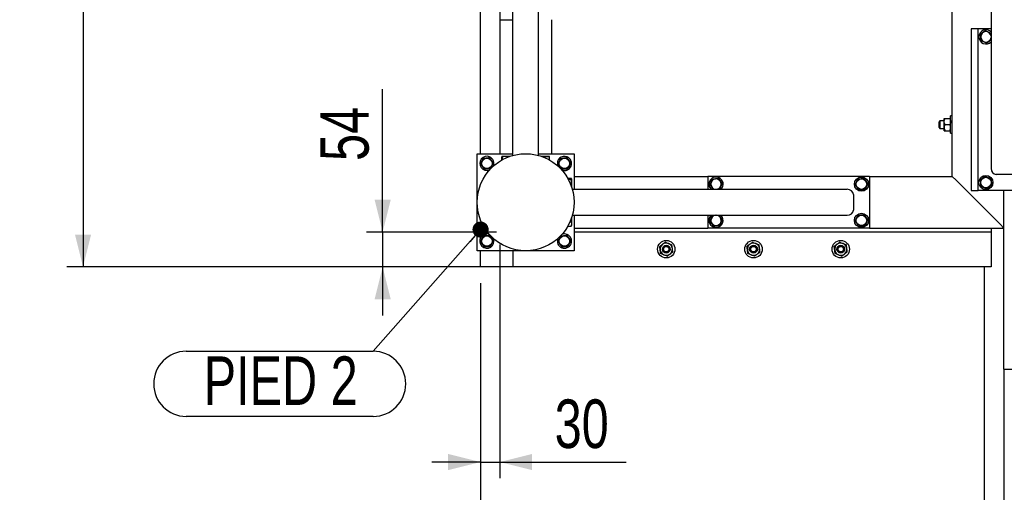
# Model space of a CAD drawing. Header units: millimetres. Extents: x 5 to 589, y 5 to 415.
# Tile 100 of 126: x 363 to 424, y 203 to 232. Entities that reach past the tile are written whole.
import ezdxf

# ---------------------------------------------------------------- set-up
doc = ezdxf.new("R2010")
doc.units = ezdxf.units.MM
doc.layers.add('COTES', color=1, linetype='Continuous')
doc.layers.add('NOTES', color=6, linetype='Continuous')
doc.layers.add('TRAIT-FORT', color=4, linetype='Continuous', lineweight=25)
doc.styles.add('SLDTEXTSTYLE0', font='TXT', dxfattribs={"width": 0.75})
doc.dimstyles.new('SLDDIMSTYLE0', dxfattribs={"dimtxt": 3, "dimasz": 2, "dimexe": 0, "dimexo": 0.0625, "dimgap": 0.75, "dimtad": 1, "dimdec": 0, "dimlfac": 25, "dimrnd": 1e-09, "dimzin": 12, "dimdsep": 46, "dimtxsty": 'SLDTEXTSTYLE0', "dimsah": 1, "dimcen": 0.09, "dimadec": 0, "dimazin": 3, "dimtfac": 1, "dimtdec": 0, "dimtofl": 0, "dimtmove": 0, "dimatfit": 3, "dimfxl": 1, "dimfrac": 2, "dimtolj": 1, "dimtzin": 12, "dimarcsym": 0})
doc.dimstyles.new('SLDDIMSTYLE1', dxfattribs={"dimtxt": 3, "dimasz": 2, "dimexe": 0, "dimexo": 0.0625, "dimgap": 0.75, "dimtad": 1, "dimdec": 0, "dimlfac": 25, "dimrnd": 1e-09, "dimzin": 12, "dimdsep": 46, "dimtxsty": 'SLDTEXTSTYLE0', "dimsah": 1, "dimcen": 0.09, "dimadec": 0, "dimazin": 3, "dimtfac": 1, "dimtdec": 0, "dimtmove": 0, "dimatfit": 0, "dimfxl": 1, "dimfrac": 2, "dimtolj": 1, "dimtzin": 12, "dimarcsym": 0})
doc.dimstyles.new('SLDDIMSTYLE2', dxfattribs={"dimtxt": 0.18, "dimasz": 1, "dimexe": 0, "dimexo": 0.0625, "dimgap": 0, "dimtad": 0, "dimtih": 1, "dimtoh": 1, "dimdec": 0, "dimrnd": 1e-09, "dimzin": 0, "dimdsep": 46, "dimtxsty": 'Standard', "dimblk1": 'DOT', "dimblk2": 'DOT', "dimsah": 1, "dimcen": 0.09, "dimadec": 0, "dimazin": 0, "dimtfac": 1, "dimtdec": 0, "dimtofl": 0, "dimtmove": 0, "dimatfit": 3, "dimldrblk": 'DOT', "dimfxl": 1, "dimfrac": 2, "dimtolj": 1, "dimtzin": 0, "dimarcsym": 0})

# ---------------------------------------------------------------- blocks, each defined once
blk = doc.blocks.new('_D_33')
at = {"layer": 'COTES', "color": 1, "transparency": 16777216}
for p, q in [((391.161, 216.055), (391.161, 171.231)), ((422.361, 185.655), (422.361, 171.231)), ((391.161, 172.231), (422.361, 172.231))]:
    blk.add_line(p, q, dxfattribs=at)
for points in [[(391.161, 172.231), (393.161, 171.731), (393.161, 172.731)], [(422.361, 172.231), (420.361, 172.731), (420.361, 171.731)]]:
    blk.add_solid(points, dxfattribs=at)
at = {"layer": 'COTES', "color": 1, "transparency": 16777216, "insert": (403.436, 176.099), "char_height": 3, "attachment_point": 1, "style": 'SLDTEXTSTYLE0'}
blk.add_mtext('780', dxfattribs=at)
blk = doc.blocks.new('_D_34')
at = {"layer": 'COTES', "color": 1, "transparency": 16777216}
for p, q in [((392.361, 218.455), (392.361, 204.002)), ((391.161, 216.055), (391.161, 204.002)), ((391.161, 205.002), (388.161, 205.002)), ((391.161, 205.002), (392.361, 205.002)), ((392.361, 205.002), (400.189, 205.002))]:
    blk.add_line(p, q, dxfattribs=at)
for points in [[(391.161, 205.002), (389.161, 205.502), (389.161, 204.502)], [(392.361, 205.002), (394.361, 204.502), (394.361, 205.502)]]:
    blk.add_solid(points, dxfattribs=at)
at = {"layer": 'COTES', "color": 1, "transparency": 16777216, "insert": (395.756, 208.869), "char_height": 3, "attachment_point": 1, "style": 'SLDTEXTSTYLE0'}
blk.add_mtext('30', dxfattribs=at)
blk = doc.blocks.new('_D_36')
at = {"layer": 'COTES', "color": 1, "transparency": 16777216}
for p, q in [((392.161, 305.055), (365.571, 305.055)), ((366.571, 305.055), (366.571, 217.055)), ((392.161, 217.055), (365.571, 217.055))]:
    blk.add_line(p, q, dxfattribs=at)
for points in [[(366.571, 305.055), (366.071, 303.055), (367.071, 303.055)], [(366.571, 217.055), (367.071, 219.055), (366.071, 219.055)]]:
    blk.add_solid(points, dxfattribs=at)
at = {"layer": 'COTES', "color": 1, "transparency": 16777216, "insert": (362.704, 256.622), "char_height": 3, "attachment_point": 1, "rotation": 90, "style": 'SLDTEXTSTYLE0'}
blk.add_mtext('2200', dxfattribs=at)
blk = doc.blocks.new('_D_37')
at = {"layer": 'COTES', "color": 1, "transparency": 16777216}
for p, q in [((385.112, 219.215), (385.112, 228.039)), ((392.161, 219.215), (384.112, 219.215)), ((385.112, 219.215), (385.112, 217.055)), ((392.161, 217.055), (384.112, 217.055)), ((385.112, 217.055), (385.112, 214.055))]:
    blk.add_line(p, q, dxfattribs=at)
for points in [[(385.112, 219.215), (385.612, 221.215), (384.612, 221.215)], [(385.112, 217.055), (384.612, 215.055), (385.612, 215.055)]]:
    blk.add_solid(points, dxfattribs=at)
at = {"layer": 'COTES', "color": 1, "transparency": 16777216, "insert": (381.245, 223.606), "char_height": 3, "attachment_point": 1, "rotation": 90, "style": 'SLDTEXTSTYLE0'}
blk.add_mtext('54', dxfattribs=at)
blk = doc.blocks.new('SW_NOTE_5')
at = {"layer": 'NOTES', "color": 0}
for p, q in [((-11.572, 0), (0, 0)), ((0, -4.025), (-11.572, -4.025))]:
    blk.add_line(p, q, dxfattribs=at)
for centre, start, end in [((-11.572, -2.013), 90, 270), ((0, -2.013), 270, 90)]:
    blk.add_arc(centre, 2.013, start, end, dxfattribs=at)
at = {"layer": 'NOTES', "color": 0, "insert": (-5.726, -0.319), "char_height": 3, "attachment_point": 2, "style": 'SLDTEXTSTYLE0'}
blk.add_mtext('PIED 2', dxfattribs=at)
blk = doc.blocks.new('_Dot')
at = {"color": 0, "linetype": 'ByBlock', "lineweight": -2}
blk.add_line((-0.5, 0), (-1, 0), dxfattribs=at)
at = {"color": 0, "linetype": 'ByBlock', "const_width": 0.5}
blk.add_lwpolyline([(-0.25, 0, 1), (0.25, 0, 1)], format="xyb", close=True, dxfattribs=at)

msp = doc.modelspace()

# ---------------------------------------------------------------- linework, layer by layer
at = {"layer": 'TRAIT-FORT', "color": 4, "linetype": 'Continuous', "lineweight": 25}
for p, q in [((420.361, 222.655), (420.361, 299.455)), ((391.161, 224.055), (391.161, 298.055)), ((392.361, 242.335), (392.361, 232.335)), ((393.161, 223.946), (393.161, 240.959)), ((394.761, 223.946), (394.761, 240.959)), ((422.761, 240.164), (422.761, 223.15)), ((392.361, 232.335), (393.161, 232.335)), ((392.361, 232.335), (392.361, 224.055)), ((395.561, 232.335), (395.561, 224.055)), ((421.521, 231.775), (421.521, 221.775)), ((421.961, 231.775), (421.521, 231.775)), ((422.761, 231.775), (421.961, 231.775)), ((421.961, 221.775), (421.961, 231.775)), ((422.754, 231.512), (422.761, 231.457)), ((419.601, 226.095), (419.541, 226.035)), ((419.861, 226.095), (419.601, 226.095)), ((419.601, 226.095), (419.601, 225.855)), ((419.861, 226.045), (419.861, 226.235)), ((419.92, 226.235), (420.202, 226.235)), ((420.361, 226.395), (420.261, 226.395)), ((420.261, 225.906), (420.261, 226.395)), ((419.541, 225.855), (419.541, 226.035)), ((419.541, 225.675), (419.541, 225.855)), ((419.541, 225.675), (419.601, 225.615)), ((419.601, 225.855), (419.601, 225.615)), ((419.601, 225.615), (419.861, 225.615)), ((419.861, 225.665), (419.861, 226.045)), ((419.861, 225.475), (419.861, 225.665)), ((419.92, 225.855), (420.202, 225.855)), ((419.92, 225.475), (420.202, 225.475)), ((420.261, 225.315), (420.261, 225.906)), ((420.261, 225.315), (420.361, 225.315)), ((390.961, 218.055), (390.961, 224.055)), ((390.961, 224.055), (393.161, 224.055)), ((392.479, 223.664), (392.479, 223.855)), ((392.518, 223.895), (392.498, 223.884)), ((392.518, 223.895), (392.994, 223.895)), ((392.528, 223.691), (392.528, 223.855)), ((394.761, 224.055), (396.961, 224.055)), ((394.928, 223.895), (395.404, 223.895)), ((395.129, 223.818), (395.129, 223.855)), ((395.423, 223.884), (395.404, 223.895)), ((395.443, 223.664), (395.443, 223.855)), ((396.961, 224.055), (396.961, 221.855)), ((396.569, 222.537), (396.761, 222.537)), ((396.596, 222.488), (396.761, 222.488)), ((396.801, 222.498), (396.79, 222.518)), ((396.801, 222.498), (396.801, 222.022)), ((396.961, 222.655), (405.241, 222.655)), ((405.241, 222.655), (405.241, 221.855)), ((415.241, 222.655), (405.241, 222.655)), ((415.241, 222.655), (415.241, 219.455)), ((415.241, 222.655), (420.361, 222.655)), ((420.361, 222.655), (420.601, 222.415)), ((420.601, 222.415), (420.361, 222.655)), ((420.601, 222.415), (423.321, 219.695)), ((424.041, 222.775), (423.081, 222.775)), ((396.852, 221.855), (413.865, 221.855)), ((414.241, 221.535), (414.241, 220.575)), ((421.521, 221.775), (421.961, 221.775)), ((425.161, 221.775), (421.961, 221.775)), ((423.561, 210.735), (423.561, 221.775)), ((423.561, 219.455), (423.561, 221.775)), ((396.801, 220.088), (396.801, 219.612)), ((396.852, 220.255), (413.865, 220.255)), ((396.961, 220.255), (396.961, 218.055)), ((405.241, 220.255), (405.241, 219.455)), ((405.504, 220.248), (405.559, 220.255)), ((396.569, 219.573), (396.761, 219.573)), ((396.724, 219.886), (396.761, 219.886)), ((396.79, 219.592), (396.801, 219.612)), ((396.961, 219.455), (405.241, 219.455)), ((415.241, 219.455), (405.241, 219.455)), ((415.241, 219.455), (423.561, 219.455)), ((422.761, 219.455), (422.761, 219.375)), ((422.761, 219.375), (422.761, 219.215)), ((423.321, 219.695), (423.561, 219.455)), ((423.561, 219.455), (423.321, 219.695)), ((422.761, 219.215), (396.961, 219.215)), ((422.761, 219.215), (422.761, 218.895)), ((422.761, 218.895), (422.761, 217.215)), ((396.961, 218.055), (390.961, 218.055)), ((391.161, 217.055), (391.161, 218.055)), ((393.161, 218.055), (393.161, 217.215)), ((393.161, 217.055), (391.161, 217.055)), ((393.161, 217.215), (393.161, 217.055)), ((422.761, 217.055), (393.161, 217.055)), ((422.361, 192.455), (422.361, 217.055)), ((422.761, 217.215), (422.761, 217.055)), ((423.561, 210.735), (423.561, 200.735)), ((423.561, 210.735), (426.761, 210.735))]:
    msp.add_line(p, q, dxfattribs=at)
for centre, radius in [((393.961, 221.055), 3), ((391.561, 223.455), 0.323), ((396.361, 223.455), 0.323), ((414.741, 222.175), 0.44), ((414.741, 222.175), 0.323), ((422.441, 222.275), 0.44), ((422.441, 222.275), 0.323), ((414.741, 219.935), 0.44), ((414.741, 219.935), 0.323), ((391.561, 218.655), 0.323), ((396.361, 218.655), 0.323), ((402.661, 218.155), 0.54), ((402.661, 218.155), 0.24), ((402.661, 218.155), 0.17), ((408.061, 218.155), 0.54), ((408.061, 218.155), 0.24), ((408.061, 218.155), 0.17), ((413.461, 218.155), 0.54), ((413.461, 218.155), 0.24), ((413.461, 218.155), 0.17)]:
    msp.add_circle(centre, radius, dxfattribs=at)
for centre, radius, start, end in [((422.441, 231.275), 0.44, 43.34176, 316.65824), ((422.441, 231.275), 0.323, 7.09378, 352.18491), ((391.561, 223.455), 0.44, 67.27648, 290.96879), ((391.561, 223.455), 0.44, 337.34669, 67.27648), ((396.361, 223.455), 0.44, 67.27648, 200.30236), ((396.361, 223.455), 0.44, 249.69764, 67.27648), ((405.741, 222.175), 0.44, 67.27648, 226.65824), ((405.741, 222.175), 0.323, 97.09378, 262.18491), ((405.741, 222.175), 0.323, 277.81509, 97.09378), ((405.741, 222.175), 0.44, 313.34176, 67.27648), ((405.741, 219.935), 0.44, 133.34176, 46.65824), ((405.741, 219.935), 0.323, 97.09378, 82.18491), ((391.561, 218.655), 0.44, 69.69768, 20.30232), ((396.361, 218.655), 0.44, 159.69768, 67.27648), ((396.361, 218.655), 0.44, 67.27648, 110.30232), ((402.661, 218.155), 0.38, 127.18676, 187.18676), ((402.661, 218.155), 0.38, 67.18676, 127.18676), ((402.661, 218.155), 0.38, 7.18676, 67.18676), ((402.661, 218.155), 0.38, 307.18676, 7.18676), ((408.061, 218.155), 0.38, 127.18676, 187.18676), ((408.061, 218.155), 0.38, 67.18676, 127.18676), ((408.061, 218.155), 0.38, 7.18676, 67.18676), ((408.061, 218.155), 0.38, 307.18676, 7.18676), ((413.461, 218.155), 0.38, 127.18676, 187.18676), ((413.461, 218.155), 0.38, 67.18676, 127.18676), ((413.461, 218.155), 0.38, 7.18676, 67.18676), ((413.461, 218.155), 0.38, 307.18676, 7.18676), ((402.661, 218.155), 0.38, 187.18676, 247.18676), ((402.661, 218.155), 0.38, 247.18676, 307.18676), ((408.061, 218.155), 0.38, 187.18676, 247.18676), ((408.061, 218.155), 0.38, 247.18676, 307.18676), ((413.461, 218.155), 0.38, 187.18676, 247.18676), ((413.461, 218.155), 0.38, 247.18676, 307.18676)]:
    msp.add_arc(centre, radius, start, end, dxfattribs=at)
for centre, major_axis, start_param, end_param in [((423.081, 223.15), (0, -0.375), 4.712389, 6.283185), ((413.865, 221.535), (0.375, 0), 0, 1.570796), ((413.865, 220.575), (0.375, 0), 4.712389, 6.283185)]:
    msp.add_ellipse(centre, major_axis=major_axis, ratio=0.852263, start_param=start_param, end_param=end_param, dxfattribs=at)
for points, knots in [([(422.392, 231.665), (422.365, 231.644), (422.31, 231.602), (422.229, 231.541), (422.151, 231.482), (422.103, 231.446), (422.079, 231.428)], [0, 0, 0, 0, 0.264605, 0.534948, 0.765343, 1, 1, 1, 1]), ([(422.392, 231.665), (422.424, 231.651), (422.487, 231.624), (422.581, 231.585), (422.671, 231.547), (422.726, 231.523), (422.754, 231.512)], [0, 0, 0, 0, 0.264605, 0.534948, 0.765343, 1, 1, 1, 1]), ([(422.079, 231.428), (422.085, 231.378), (422.096, 231.296), (422.11, 231.177), (422.12, 231.097), (422.126, 231.051), (422.128, 231.038)], [0, 0, 0, 0, 0.385549, 0.637642, 0.896546, 1, 1, 1, 1]), ([(422.489, 230.885), (422.458, 230.899), (422.395, 230.925), (422.3, 230.965), (422.211, 231.003), (422.156, 231.026), (422.128, 231.038)], [0, 0, 0, 0, 0.264605, 0.534948, 0.765343, 1, 1, 1, 1]), ([(422.489, 230.885), (422.517, 230.906), (422.571, 230.947), (422.653, 231.009), (422.717, 231.057), (422.751, 231.083), (422.761, 231.091)], [0, 0, 0, 0, 0.305751, 0.618131, 0.884353, 1, 1, 1, 1]), ([(419.861, 226.045), (419.864, 226.078), (419.871, 226.145), (419.904, 226.205), (419.92, 226.235)], [0, 0, 0, 0, 0.504, 1, 1, 1, 1]), ([(419.861, 226.235), (419.862, 226.235), (419.865, 226.235), (419.886, 226.235), (419.908, 226.235), (419.92, 226.235)], [0, 0, 0, 0, 0.30999, 0.629546, 1, 1, 1, 1]), ([(420.202, 226.235), (420.216, 226.209), (420.244, 226.156), (420.26, 226.09), (420.261, 226.053), (420.261, 226.045)], [0, 0, 0, 0, 0.432385, 0.879554, 1, 1, 1, 1]), ([(420.202, 226.235), (420.214, 226.235), (420.236, 226.235), (420.257, 226.235), (420.259, 226.235), (420.261, 226.235)], [0, 0, 0, 0, 0.370457, 0.681018, 1, 1, 1, 1]), ([(419.92, 225.855), (419.906, 225.881), (419.878, 225.934), (419.862, 226), (419.861, 226.037), (419.861, 226.045)], [0, 0, 0, 0, 0.432385, 0.879554, 1, 1, 1, 1]), ([(419.92, 225.855), (419.906, 225.829), (419.878, 225.776), (419.862, 225.71), (419.861, 225.673), (419.861, 225.665)], [0, 0, 0, 0, 0.432385, 0.879554, 1, 1, 1, 1]), ([(419.861, 225.665), (419.864, 225.632), (419.871, 225.565), (419.904, 225.505), (419.92, 225.475)], [0, 0, 0, 0, 0.504, 1, 1, 1, 1]), ([(419.861, 225.475), (419.862, 225.475), (419.865, 225.475), (419.886, 225.475), (419.908, 225.475), (419.92, 225.475)], [0, 0, 0, 0, 0.30999, 0.629546, 1, 1, 1, 1]), ([(420.261, 226.045), (420.257, 226.012), (420.251, 225.945), (420.218, 225.885), (420.202, 225.855)], [0, 0, 0, 0, 0.504, 1, 1, 1, 1]), ([(420.261, 225.665), (420.257, 225.698), (420.251, 225.765), (420.218, 225.825), (420.202, 225.855)], [0, 0, 0, 0, 0.504, 1, 1, 1, 1]), ([(420.202, 225.475), (420.216, 225.501), (420.244, 225.554), (420.26, 225.62), (420.261, 225.657), (420.261, 225.665)], [0, 0, 0, 0, 0.432385, 0.879554, 1, 1, 1, 1]), ([(420.202, 225.475), (420.214, 225.475), (420.236, 225.475), (420.257, 225.475), (420.259, 225.475), (420.261, 225.475)], [0, 0, 0, 0, 0.370457, 0.681018, 1, 1, 1, 1]), ([(391.171, 223.406), (391.185, 223.438), (391.211, 223.501), (391.251, 223.595), (391.289, 223.685), (391.312, 223.74), (391.324, 223.768)], [0, 0, 0, 0, 0.2646049, 0.5349477, 0.7653431, 1, 1, 1, 1]), ([(391.324, 223.768), (391.374, 223.774), (391.456, 223.784), (391.575, 223.799), (391.655, 223.809), (391.701, 223.815), (391.714, 223.817)], [0, 0, 0, 0, 0.385549, 0.637642, 0.896546, 1, 1, 1, 1]), ([(391.95, 223.503), (391.93, 223.531), (391.888, 223.586), (391.827, 223.667), (391.768, 223.745), (391.732, 223.793), (391.714, 223.817)], [0, 0, 0, 0, 0.264605, 0.534948, 0.765343, 1, 1, 1, 1]), ([(392.528, 223.855), (392.522, 223.867), (392.511, 223.887), (392.497, 223.885), (392.487, 223.871), (392.481, 223.858), (392.479, 223.855)], [0, 0, 0, 0, 0.385549, 0.637642, 0.896546, 1, 1, 1, 1]), ([(392.889, 223.855), (392.858, 223.864), (392.795, 223.881), (392.7, 223.888), (392.611, 223.878), (392.556, 223.863), (392.528, 223.855)], [0, 0, 0, 0, 0.264605, 0.534948, 0.765343, 1, 1, 1, 1]), ([(395.129, 223.855), (395.098, 223.864), (395.035, 223.882), (394.969, 223.884), (394.936, 223.885)], [0, 0, 0, 0, 0.495418, 1, 1, 1, 1]), ([(395.129, 223.855), (395.157, 223.864), (395.211, 223.881), (395.293, 223.888), (395.371, 223.878), (395.418, 223.863), (395.443, 223.855)], [0, 0, 0, 0, 0.264605, 0.534948, 0.765343, 1, 1, 1, 1]), ([(395.443, 223.855), (395.436, 223.869), (395.43, 223.884), (395.424, 223.883), (395.423, 223.883)], [0, 0, 0, 0, 0.977492, 1, 1, 1, 1]), ([(395.971, 223.406), (395.985, 223.438), (396.011, 223.501), (396.051, 223.595), (396.089, 223.685), (396.112, 223.74), (396.124, 223.768)], [0, 0, 0, 0, 0.2646049, 0.5349477, 0.7653431, 1, 1, 1, 1]), ([(396.124, 223.768), (396.174, 223.774), (396.256, 223.784), (396.375, 223.799), (396.455, 223.809), (396.501, 223.815), (396.514, 223.817)], [0, 0, 0, 0, 0.385549, 0.637642, 0.896546, 1, 1, 1, 1]), ([(396.75, 223.503), (396.73, 223.531), (396.688, 223.586), (396.627, 223.667), (396.568, 223.745), (396.532, 223.793), (396.514, 223.817)], [0, 0, 0, 0, 0.264605, 0.534948, 0.765343, 1, 1, 1, 1]), ([(391.171, 223.406), (391.192, 223.379), (391.233, 223.324), (391.295, 223.243), (391.354, 223.165), (391.39, 223.117), (391.408, 223.093)], [0, 0, 0, 0, 0.264605, 0.534948, 0.765343, 1, 1, 1, 1]), ([(391.408, 223.093), (391.458, 223.099), (391.54, 223.11), (391.659, 223.124), (391.739, 223.134), (391.785, 223.14), (391.798, 223.142)], [0, 0, 0, 0, 0.385549, 0.637642, 0.896546, 1, 1, 1, 1]), ([(391.95, 223.503), (391.937, 223.472), (391.91, 223.409), (391.871, 223.315), (391.833, 223.225), (391.809, 223.17), (391.798, 223.142)], [0, 0, 0, 0, 0.264605, 0.534948, 0.765343, 1, 1, 1, 1]), ([(395.971, 223.406), (395.992, 223.379), (396.033, 223.324), (396.095, 223.243), (396.154, 223.165), (396.19, 223.117), (396.208, 223.093)], [0, 0, 0, 0, 0.264605, 0.534948, 0.765343, 1, 1, 1, 1]), ([(396.208, 223.093), (396.258, 223.099), (396.34, 223.11), (396.459, 223.124), (396.539, 223.134), (396.585, 223.14), (396.598, 223.142)], [0, 0, 0, 0, 0.385549, 0.637642, 0.896546, 1, 1, 1, 1]), ([(396.75, 223.503), (396.737, 223.472), (396.71, 223.409), (396.671, 223.315), (396.633, 223.225), (396.609, 223.17), (396.598, 223.142)], [0, 0, 0, 0, 0.264605, 0.534948, 0.765343, 1, 1, 1, 1]), ([(396.761, 222.488), (396.773, 222.494), (396.793, 222.504), (396.791, 222.519), (396.777, 222.529), (396.764, 222.535), (396.761, 222.537)], [0, 0, 0, 0, 0.385549, 0.637642, 0.896546, 1, 1, 1, 1]), ([(396.761, 222.126), (396.769, 222.158), (396.787, 222.221), (396.794, 222.315), (396.784, 222.405), (396.769, 222.46), (396.761, 222.488)], [0, 0, 0, 0, 0.264605, 0.534948, 0.765343, 1, 1, 1, 1]), ([(405.351, 222.126), (405.365, 222.158), (405.391, 222.221), (405.431, 222.315), (405.469, 222.405), (405.492, 222.46), (405.504, 222.488)], [0, 0, 0, 0, 0.2646049, 0.5349477, 0.7653431, 1, 1, 1, 1]), ([(405.504, 222.488), (405.554, 222.494), (405.636, 222.504), (405.755, 222.519), (405.835, 222.529), (405.881, 222.535), (405.894, 222.537)], [0, 0, 0, 0, 0.385549, 0.637642, 0.896546, 1, 1, 1, 1]), ([(406.13, 222.223), (406.11, 222.251), (406.068, 222.306), (406.007, 222.387), (405.948, 222.465), (405.912, 222.513), (405.894, 222.537)], [0, 0, 0, 0, 0.264605, 0.534948, 0.765343, 1, 1, 1, 1]), ([(414.351, 222.126), (414.365, 222.158), (414.391, 222.221), (414.431, 222.315), (414.469, 222.405), (414.492, 222.46), (414.504, 222.488)], [0, 0, 0, 0, 0.2646049, 0.5349477, 0.7653431, 1, 1, 1, 1]), ([(414.504, 222.488), (414.554, 222.494), (414.636, 222.504), (414.755, 222.519), (414.835, 222.529), (414.881, 222.535), (414.894, 222.537)], [0, 0, 0, 0, 0.385549, 0.637642, 0.896546, 1, 1, 1, 1]), ([(415.13, 222.223), (415.11, 222.251), (415.068, 222.306), (415.007, 222.387), (414.948, 222.465), (414.912, 222.513), (414.894, 222.537)], [0, 0, 0, 0, 0.264605, 0.534948, 0.765343, 1, 1, 1, 1]), ([(422.392, 222.665), (422.365, 222.644), (422.31, 222.602), (422.229, 222.541), (422.151, 222.482), (422.103, 222.446), (422.079, 222.428)], [0, 0, 0, 0, 0.264605, 0.534948, 0.765343, 1, 1, 1, 1]), ([(422.079, 222.428), (422.085, 222.378), (422.096, 222.296), (422.11, 222.177), (422.12, 222.097), (422.126, 222.051), (422.128, 222.038)], [0, 0, 0, 0, 0.385549, 0.637642, 0.896546, 1, 1, 1, 1]), ([(422.392, 222.665), (422.424, 222.651), (422.487, 222.624), (422.581, 222.585), (422.671, 222.547), (422.726, 222.523), (422.754, 222.512)], [0, 0, 0, 0, 0.264605, 0.534948, 0.765343, 1, 1, 1, 1]), ([(422.754, 222.512), (422.76, 222.462), (422.77, 222.38), (422.785, 222.261), (422.795, 222.181), (422.801, 222.135), (422.803, 222.122)], [0, 0, 0, 0, 0.385549, 0.637642, 0.896546, 1, 1, 1, 1]), ([(405.351, 222.126), (405.372, 222.099), (405.413, 222.044), (405.475, 221.963), (405.523, 221.899), (405.549, 221.865), (405.557, 221.855)], [0, 0, 0, 0, 0.305751, 0.618131, 0.884353, 1, 1, 1, 1]), ([(405.923, 221.855), (405.928, 221.856), (405.946, 221.858), (405.965, 221.86), (405.978, 221.862)], [0, 0, 0, 0, 0.277734, 1, 1, 1, 1]), ([(406.13, 222.223), (406.117, 222.192), (406.09, 222.129), (406.051, 222.035), (406.013, 221.945), (405.989, 221.89), (405.978, 221.862)], [0, 0, 0, 0, 0.264605, 0.534948, 0.765343, 1, 1, 1, 1]), ([(414.351, 222.126), (414.372, 222.099), (414.413, 222.044), (414.475, 221.963), (414.534, 221.885), (414.57, 221.837), (414.588, 221.813)], [0, 0, 0, 0, 0.264605, 0.534948, 0.765343, 1, 1, 1, 1]), ([(414.588, 221.813), (414.638, 221.819), (414.72, 221.83), (414.839, 221.844), (414.919, 221.854), (414.965, 221.86), (414.978, 221.862)], [0, 0, 0, 0, 0.385549, 0.637642, 0.896546, 1, 1, 1, 1]), ([(415.13, 222.223), (415.117, 222.192), (415.09, 222.129), (415.051, 222.035), (415.013, 221.945), (414.989, 221.89), (414.978, 221.862)], [0, 0, 0, 0, 0.264605, 0.534948, 0.765343, 1, 1, 1, 1]), ([(422.489, 221.885), (422.458, 221.899), (422.395, 221.925), (422.3, 221.965), (422.211, 222.003), (422.156, 222.026), (422.128, 222.038)], [0, 0, 0, 0, 0.264605, 0.534948, 0.765343, 1, 1, 1, 1]), ([(422.489, 221.885), (422.517, 221.906), (422.571, 221.947), (422.653, 222.009), (422.731, 222.068), (422.778, 222.104), (422.803, 222.122)], [0, 0, 0, 0, 0.264605, 0.534948, 0.765343, 1, 1, 1, 1]), ([(396.761, 219.886), (396.77, 219.918), (396.787, 219.977), (396.789, 220.038), (396.79, 220.066)], [0, 0, 0, 0, 0.533105, 1, 1, 1, 1]), ([(405.351, 219.886), (405.365, 219.918), (405.391, 219.981), (405.431, 220.075), (405.469, 220.165), (405.492, 220.22), (405.504, 220.248)], [0, 0, 0, 0, 0.2646049, 0.5349477, 0.7653431, 1, 1, 1, 1]), ([(406.13, 219.983), (406.11, 220.011), (406.068, 220.066), (406.007, 220.147), (405.959, 220.211), (405.933, 220.245), (405.925, 220.255)], [0, 0, 0, 0, 0.305751, 0.618131, 0.884353, 1, 1, 1, 1]), ([(406.13, 219.983), (406.117, 219.952), (406.09, 219.889), (406.051, 219.795), (406.013, 219.705), (405.989, 219.65), (405.978, 219.622)], [0, 0, 0, 0, 0.264605, 0.534948, 0.765343, 1, 1, 1, 1]), ([(414.351, 219.886), (414.365, 219.918), (414.391, 219.981), (414.431, 220.075), (414.469, 220.165), (414.492, 220.22), (414.504, 220.248)], [0, 0, 0, 0, 0.2646049, 0.5349477, 0.7653431, 1, 1, 1, 1]), ([(414.504, 220.248), (414.554, 220.254), (414.636, 220.264), (414.755, 220.279), (414.835, 220.289), (414.881, 220.295), (414.894, 220.297)], [0, 0, 0, 0, 0.385549, 0.637642, 0.896546, 1, 1, 1, 1]), ([(415.13, 219.983), (415.11, 220.011), (415.068, 220.066), (415.007, 220.147), (414.948, 220.225), (414.912, 220.273), (414.894, 220.297)], [0, 0, 0, 0, 0.264605, 0.534948, 0.765343, 1, 1, 1, 1]), ([(415.13, 219.983), (415.117, 219.952), (415.09, 219.889), (415.051, 219.795), (415.013, 219.705), (414.989, 219.65), (414.978, 219.622)], [0, 0, 0, 0, 0.264605, 0.534948, 0.765343, 1, 1, 1, 1]), ([(396.761, 219.886), (396.769, 219.859), (396.787, 219.804), (396.794, 219.723), (396.784, 219.645), (396.769, 219.597), (396.761, 219.573)], [0, 0, 0, 0, 0.2646049, 0.5349477, 0.7653431, 1, 1, 1, 1]), ([(396.761, 219.573), (396.775, 219.579), (396.79, 219.586), (396.789, 219.592), (396.789, 219.592)], [0, 0, 0, 0, 0.977492, 1, 1, 1, 1]), ([(405.351, 219.886), (405.372, 219.859), (405.413, 219.804), (405.475, 219.723), (405.534, 219.645), (405.57, 219.597), (405.588, 219.573)], [0, 0, 0, 0, 0.264605, 0.534948, 0.765343, 1, 1, 1, 1]), ([(405.588, 219.573), (405.638, 219.579), (405.72, 219.59), (405.839, 219.604), (405.919, 219.614), (405.965, 219.62), (405.978, 219.622)], [0, 0, 0, 0, 0.385549, 0.637642, 0.896546, 1, 1, 1, 1]), ([(414.351, 219.886), (414.372, 219.859), (414.413, 219.804), (414.475, 219.723), (414.534, 219.645), (414.57, 219.597), (414.588, 219.573)], [0, 0, 0, 0, 0.264605, 0.534948, 0.765343, 1, 1, 1, 1]), ([(414.588, 219.573), (414.638, 219.579), (414.72, 219.59), (414.839, 219.604), (414.919, 219.614), (414.965, 219.62), (414.978, 219.622)], [0, 0, 0, 0, 0.385549, 0.637642, 0.896546, 1, 1, 1, 1]), ([(391.171, 218.606), (391.185, 218.638), (391.211, 218.701), (391.251, 218.795), (391.289, 218.885), (391.312, 218.94), (391.324, 218.968)], [0, 0, 0, 0, 0.2646049, 0.5349477, 0.7653431, 1, 1, 1, 1]), ([(391.324, 218.968), (391.374, 218.974), (391.456, 218.984), (391.575, 218.999), (391.655, 219.009), (391.701, 219.015), (391.714, 219.017)], [0, 0, 0, 0, 0.385549, 0.637642, 0.896546, 1, 1, 1, 1]), ([(391.95, 218.703), (391.93, 218.731), (391.888, 218.786), (391.827, 218.867), (391.768, 218.945), (391.732, 218.993), (391.714, 219.017)], [0, 0, 0, 0, 0.264605, 0.534948, 0.765343, 1, 1, 1, 1]), ([(395.971, 218.606), (395.985, 218.638), (396.011, 218.701), (396.051, 218.795), (396.089, 218.885), (396.112, 218.94), (396.124, 218.968)], [0, 0, 0, 0, 0.2646049, 0.5349477, 0.7653431, 1, 1, 1, 1]), ([(396.124, 218.968), (396.174, 218.974), (396.256, 218.984), (396.375, 218.999), (396.455, 219.009), (396.501, 219.015), (396.514, 219.017)], [0, 0, 0, 0, 0.385549, 0.637642, 0.896546, 1, 1, 1, 1]), ([(396.75, 218.703), (396.73, 218.731), (396.688, 218.786), (396.627, 218.867), (396.568, 218.945), (396.532, 218.993), (396.514, 219.017)], [0, 0, 0, 0, 0.264605, 0.534948, 0.765343, 1, 1, 1, 1]), ([(391.171, 218.606), (391.192, 218.579), (391.233, 218.524), (391.295, 218.443), (391.354, 218.365), (391.39, 218.317), (391.408, 218.293)], [0, 0, 0, 0, 0.264605, 0.534948, 0.765343, 1, 1, 1, 1]), ([(391.408, 218.293), (391.458, 218.299), (391.54, 218.31), (391.659, 218.324), (391.739, 218.334), (391.785, 218.34), (391.798, 218.342)], [0, 0, 0, 0, 0.385549, 0.637642, 0.896546, 1, 1, 1, 1]), ([(391.95, 218.703), (391.937, 218.672), (391.91, 218.609), (391.871, 218.515), (391.833, 218.425), (391.809, 218.37), (391.798, 218.342)], [0, 0, 0, 0, 0.264605, 0.534948, 0.765343, 1, 1, 1, 1]), ([(395.971, 218.606), (395.992, 218.579), (396.033, 218.524), (396.095, 218.443), (396.154, 218.365), (396.19, 218.317), (396.208, 218.293)], [0, 0, 0, 0, 0.264605, 0.534948, 0.765343, 1, 1, 1, 1]), ([(396.208, 218.293), (396.258, 218.299), (396.34, 218.31), (396.459, 218.324), (396.539, 218.334), (396.585, 218.34), (396.598, 218.342)], [0, 0, 0, 0, 0.385549, 0.637642, 0.896546, 1, 1, 1, 1]), ([(396.75, 218.703), (396.737, 218.672), (396.71, 218.609), (396.671, 218.515), (396.633, 218.425), (396.609, 218.37), (396.598, 218.342)], [0, 0, 0, 0, 0.264605, 0.534948, 0.765343, 1, 1, 1, 1]), ([(402.431, 218.458), (402.4, 218.434), (402.339, 218.388), (402.284, 218.346), (402.256, 218.325)], [0, 0, 0, 0, 0.504, 1, 1, 1, 1]), ([(402.284, 218.107), (402.281, 218.131), (402.275, 218.179), (402.266, 218.252), (402.26, 218.3), (402.256, 218.325)], [0, 0, 0, 0, 0.30999, 0.629546, 1, 1, 1, 1]), ([(402.606, 218.59), (402.582, 218.572), (402.533, 218.535), (402.473, 218.489), (402.439, 218.463), (402.431, 218.458)], [0, 0, 0, 0, 0.4323851, 0.8795539, 1, 1, 1, 1]), ([(402.606, 218.59), (402.634, 218.579), (402.69, 218.555), (402.76, 218.526), (402.8, 218.509), (402.808, 218.505)], [0, 0, 0, 0, 0.432385, 0.879554, 1, 1, 1, 1]), ([(402.808, 218.505), (402.844, 218.49), (402.914, 218.461), (402.979, 218.434), (403.01, 218.42)], [0, 0, 0, 0, 0.504, 1, 1, 1, 1]), ([(403.038, 218.203), (403.035, 218.226), (403.029, 218.274), (403.02, 218.347), (403.014, 218.395), (403.01, 218.42)], [0, 0, 0, 0, 0.3099902, 0.6295459, 1, 1, 1, 1]), ([(403.065, 217.985), (403.063, 218.001), (403.058, 218.041), (403.05, 218.11), (403.042, 218.168), (403.038, 218.199), (403.038, 218.203)], [0, 0, 0, 0, 0.237039, 0.589019, 0.951631, 1, 1, 1, 1]), ([(407.831, 218.458), (407.8, 218.434), (407.739, 218.388), (407.684, 218.346), (407.656, 218.325)], [0, 0, 0, 0, 0.504, 1, 1, 1, 1]), ([(407.684, 218.107), (407.681, 218.131), (407.675, 218.179), (407.666, 218.252), (407.66, 218.3), (407.656, 218.325)], [0, 0, 0, 0, 0.30999, 0.629546, 1, 1, 1, 1]), ([(408.006, 218.59), (407.982, 218.572), (407.933, 218.535), (407.873, 218.489), (407.839, 218.463), (407.831, 218.458)], [0, 0, 0, 0, 0.4323851, 0.8795539, 1, 1, 1, 1]), ([(408.006, 218.59), (408.034, 218.579), (408.09, 218.555), (408.16, 218.526), (408.2, 218.509), (408.208, 218.505)], [0, 0, 0, 0, 0.432385, 0.879554, 1, 1, 1, 1]), ([(408.208, 218.505), (408.244, 218.49), (408.314, 218.461), (408.379, 218.434), (408.41, 218.42)], [0, 0, 0, 0, 0.504, 1, 1, 1, 1]), ([(408.438, 218.203), (408.435, 218.226), (408.429, 218.274), (408.42, 218.347), (408.414, 218.395), (408.41, 218.42)], [0, 0, 0, 0, 0.3099902, 0.6295459, 1, 1, 1, 1]), ([(408.465, 217.985), (408.463, 218.001), (408.458, 218.041), (408.45, 218.11), (408.442, 218.168), (408.438, 218.199), (408.438, 218.203)], [0, 0, 0, 0, 0.237039, 0.589019, 0.951631, 1, 1, 1, 1]), ([(413.231, 218.458), (413.2, 218.434), (413.139, 218.388), (413.084, 218.346), (413.056, 218.325)], [0, 0, 0, 0, 0.504, 1, 1, 1, 1]), ([(413.084, 218.107), (413.081, 218.131), (413.075, 218.179), (413.066, 218.252), (413.06, 218.3), (413.056, 218.325)], [0, 0, 0, 0, 0.30999, 0.629546, 1, 1, 1, 1]), ([(413.406, 218.59), (413.382, 218.572), (413.333, 218.535), (413.273, 218.489), (413.239, 218.463), (413.231, 218.458)], [0, 0, 0, 0, 0.4323851, 0.8795539, 1, 1, 1, 1]), ([(413.406, 218.59), (413.434, 218.579), (413.49, 218.555), (413.56, 218.526), (413.6, 218.509), (413.608, 218.505)], [0, 0, 0, 0, 0.432385, 0.879554, 1, 1, 1, 1]), ([(413.608, 218.505), (413.644, 218.49), (413.714, 218.461), (413.779, 218.434), (413.81, 218.42)], [0, 0, 0, 0, 0.504, 1, 1, 1, 1]), ([(413.838, 218.203), (413.835, 218.226), (413.829, 218.274), (413.82, 218.347), (413.814, 218.395), (413.81, 218.42)], [0, 0, 0, 0, 0.3099902, 0.6295459, 1, 1, 1, 1]), ([(413.865, 217.985), (413.863, 218.001), (413.858, 218.041), (413.85, 218.11), (413.842, 218.168), (413.838, 218.199), (413.838, 218.203)], [0, 0, 0, 0, 0.237039, 0.589019, 0.951631, 1, 1, 1, 1]), ([(402.311, 217.89), (402.309, 217.906), (402.304, 217.946), (402.296, 218.015), (402.288, 218.073), (402.284, 218.104), (402.284, 218.107)], [0, 0, 0, 0, 0.237039, 0.589019, 0.951631, 1, 1, 1, 1]), ([(402.514, 217.805), (402.478, 217.82), (402.407, 217.849), (402.343, 217.876), (402.311, 217.89)], [0, 0, 0, 0, 0.504, 1, 1, 1, 1]), ([(402.716, 217.72), (402.688, 217.731), (402.632, 217.755), (402.562, 217.784), (402.522, 217.801), (402.514, 217.805)], [0, 0, 0, 0, 0.432385, 0.879554, 1, 1, 1, 1]), ([(402.716, 217.72), (402.74, 217.738), (402.788, 217.775), (402.849, 217.821), (402.883, 217.847), (402.891, 217.852)], [0, 0, 0, 0, 0.432385, 0.879554, 1, 1, 1, 1]), ([(402.891, 217.852), (402.921, 217.876), (402.982, 217.922), (403.038, 217.964), (403.065, 217.985)], [0, 0, 0, 0, 0.504, 1, 1, 1, 1]), ([(407.711, 217.89), (407.709, 217.906), (407.704, 217.946), (407.696, 218.015), (407.688, 218.073), (407.684, 218.104), (407.684, 218.107)], [0, 0, 0, 0, 0.237039, 0.589019, 0.951631, 1, 1, 1, 1]), ([(407.914, 217.805), (407.878, 217.82), (407.807, 217.849), (407.743, 217.876), (407.711, 217.89)], [0, 0, 0, 0, 0.504, 1, 1, 1, 1]), ([(408.116, 217.72), (408.088, 217.731), (408.032, 217.755), (407.962, 217.784), (407.922, 217.801), (407.914, 217.805)], [0, 0, 0, 0, 0.432385, 0.879554, 1, 1, 1, 1]), ([(408.116, 217.72), (408.14, 217.738), (408.188, 217.775), (408.249, 217.821), (408.283, 217.847), (408.291, 217.852)], [0, 0, 0, 0, 0.432385, 0.879554, 1, 1, 1, 1]), ([(408.291, 217.852), (408.321, 217.876), (408.382, 217.922), (408.438, 217.964), (408.465, 217.985)], [0, 0, 0, 0, 0.504, 1, 1, 1, 1]), ([(413.111, 217.89), (413.109, 217.906), (413.104, 217.946), (413.096, 218.015), (413.088, 218.073), (413.084, 218.104), (413.084, 218.107)], [0, 0, 0, 0, 0.237039, 0.589019, 0.951631, 1, 1, 1, 1]), ([(413.314, 217.805), (413.278, 217.82), (413.207, 217.849), (413.143, 217.876), (413.111, 217.89)], [0, 0, 0, 0, 0.504, 1, 1, 1, 1]), ([(413.516, 217.72), (413.488, 217.731), (413.432, 217.755), (413.362, 217.784), (413.322, 217.801), (413.314, 217.805)], [0, 0, 0, 0, 0.432385, 0.879554, 1, 1, 1, 1]), ([(413.516, 217.72), (413.54, 217.738), (413.588, 217.775), (413.649, 217.821), (413.683, 217.847), (413.691, 217.852)], [0, 0, 0, 0, 0.432385, 0.879554, 1, 1, 1, 1]), ([(413.691, 217.852), (413.721, 217.876), (413.782, 217.922), (413.838, 217.964), (413.865, 217.985)], [0, 0, 0, 0, 0.504, 1, 1, 1, 1])]:
    msp.add_open_spline(points, degree=3, knots=knots, dxfattribs=at)

# ---------------------------------------------------------------- block references
at = {"layer": 'NOTES', "color": 211}
msp.add_blockref('SW_NOTE_5', (384.528, 211.849), dxfattribs=at)

# ---------------------------------------------------------------- dimensions: what is measured, and where the dimension line sits
at = {"layer": 'COTES', "color": 1}
for base, p1, dimstyle, picture, middle in [((366.571, 217.055), (393.161, 305.055), 'SLDDIMSTYLE0', '_D_36', (366.571, 261.055)), ((385.112, 217.055), (393.161, 219.215), 'SLDDIMSTYLE1', '_D_37', (385.112, 225.823))]:
    dim = msp.add_linear_dim(base=base, p1=p1, p2=(393.161, 217.055), angle=90, dimstyle=dimstyle, dxfattribs=at)
    dim.commit()
    dim.dimension.update_dxf_attribs({"geometry": picture, "text_midpoint": middle, "dimtype": 160})
for base, p2, dimstyle, picture, middle in [((392.361, 205.002), (392.361, 219.455), 'SLDDIMSTYLE1', '_D_34', (397.972, 205.002)), ((422.361, 172.231), (422.361, 186.655), 'SLDDIMSTYLE0', '_D_33', (406.761, 172.231))]:
    dim = msp.add_linear_dim(base=base, p1=(391.161, 217.055), p2=p2, dimstyle=dimstyle, dxfattribs=at)
    dim.commit()
    dim.dimension.update_dxf_attribs({"geometry": picture, "text_midpoint": middle, "dimtype": 160})

# ---------------------------------------------------------------- leaders
at = {"layer": 'NOTES', "color": 211}
msp.add_leader([(391.17, 219.367), (384.528, 211.849)], dimstyle='SLDDIMSTYLE2', dxfattribs=at)

doc.saveas('drawing.dxf')
